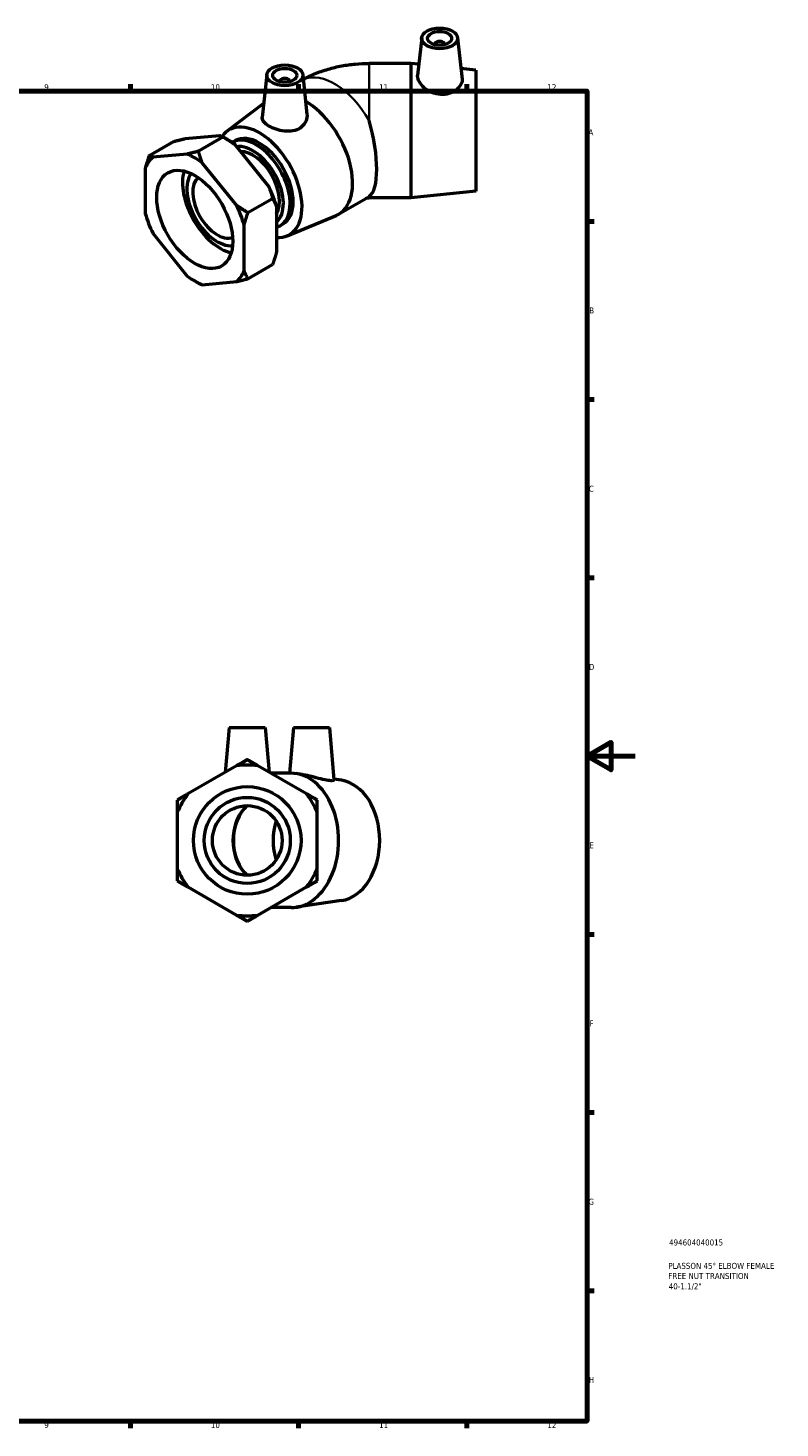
# Model space of a CAD drawing. Header units: millimetres. Extents: x 0 to 901, y 0 to 769.
# Tile 5 of 5: x 588 to 901, y 17 to 600. Entities that reach past the tile are written whole.
import ezdxf

# ---------------------------------------------------------------- set-up
doc = ezdxf.new("R2010")
doc.units = ezdxf.units.MM
for name, color, linetype, lineweight in [('Border (ISO)', 7, 'Continuous', 70), ('Title (ISO)', 7, 'Continuous', 50), ('Visible (ISO)', 7, 'Continuous', 50), ('Visible Narrow (ISO)', 7, 'Continuous', 35)]:
    doc.layers.add(name, color=color, linetype=linetype, lineweight=lineweight)
doc.styles.add('Note Text (ISO)', font='tahoma.ttf')

# ---------------------------------------------------------------- blocks, each defined once
blk = doc.blocks.new('Borders Default Border')
at = {"layer": 'Border (ISO)'}
for p, q in [((630.75, 574), (630.75, 576.9)), ((700.83, 574), (700.83, 576.9)), ((770.92, 574), (770.92, 576.9)), ((821, 519.75), (823.9, 519.75)), ((821, 445.5), (823.9, 445.5)), ((821, 371.25), (823.9, 371.25)), ((821, 222.75), (823.9, 222.75)), ((821, 148.5), (823.9, 148.5)), ((821, 74.25), (823.9, 74.25)), ((630.75, 20), (630.75, 17.1)), ((700.83, 20), (700.83, 17.1)), ((770.92, 20), (770.92, 17.1))]:
    blk.add_line(p, q, dxfattribs=at)
at = {"layer": 'Border (ISO)', "flags": 128}
for points in [[(20, 20), (20, 574), (821, 574), (821, 20), (20, 20)], [(841, 297), (821, 297), (831, 302.77), (831, 291.23), (821, 297)]]:
    blk.add_lwpolyline(points, dxfattribs=at)
at = {"layer": 'Border (ISO)', "color": 232, "true_color": 0xca0064, "char_height": 2.5, "attachment_point": 7, "style": 'Note Text (ISO)'}
for s, insert in [('9', (594.88, 574.35)), ('10', (664.29, 574.35)), ('11', (734.37, 574.4)), ('12', (804.46, 574.4)), ('A', (821.59, 555.62)), ('B', (821.89, 481.38)), ('C', (821.73, 407.08)), ('D', (821.73, 332.88)), ('E', (821.94, 258.63)), ('F', (822, 184.38)), ('G', (821.61, 110.08)), ('H', (821.74, 35.88)), ('9', (594.88, 17.05)), ('10', (664.29, 17.05)), ('11', (734.37, 17.1)), ('12', (804.46, 17.1))]:
    blk.add_mtext(s, dxfattribs=dict(at, insert=insert))
blk = doc.blocks.new('Title Blocks ISO')
at = {"layer": 'Title (ISO)', "color": 232, "true_color": 0xca0064, "style": 'Note Text (ISO)'}
for tag, p in [('PART_NUMBER_001', (34.16, 73.14)), ('DESCRIPTION_001', (33.84, 63.4)), ('DESCRIPTION_002', (33.84, 59.18)), ('DESCRIPTION_003', (34.02, 54.9))]:
    blk.add_attdef(tag, p, '', height=2.5, dxfattribs=at)

msp = doc.modelspace()

# ---------------------------------------------------------------- linework, layer by layer
at = {"layer": 'Visible (ISO)'}
for p, q in [((752.099, 596.26), (750.414, 580.544)), ((767.07, 596.26), (768.923, 578.981)), ((757.584, 593.541), (757.584, 593.355)), ((761.584, 593.541), (761.584, 593.355)), ((747.611, 585.569), (730.171, 585.569)), ((747.611, 585.569), (747.611, 529.569)), ((750.916, 585.227), (747.611, 585.569)), ((774.611, 582.769), (768.448, 583.408)), ((687.57, 580.868), (685.661, 563.066)), ((693.056, 578.149), (693.056, 577.963)), ((697.056, 578.149), (697.056, 577.963)), ((702.542, 580.868), (704.307, 564.404)), ((774.611, 582.769), (774.611, 532.369)), ((670.961, 557.303), (686.291, 568.939)), ((653.529, 554.218), (667.865, 555.532)), ((669.41, 554.906), (659.146, 548.995)), ((671.081, 553.936), (669.554, 554.822)), ((648.813, 553.018), (638.549, 547.107)), ((673.177, 552.657), (674.45, 553.39)), ((674.126, 551.927), (688.461, 534.102)), ((654.43, 547.795), (640.094, 546.481)), ((675.026, 526.365), (660.691, 544.19)), ((636.964, 542.015), (636.964, 522.876)), ((774.611, 532.369), (747.611, 529.569)), ((679.742, 523.386), (690.006, 529.297)), ((691.592, 526.03), (691.592, 506.892)), ((717.495, 522.788), (729.827, 529.89)), ((747.611, 529.569), (730.171, 529.569)), ((696.044, 513.745), (716.427, 522.261)), ((640.094, 514.805), (654.43, 496.98)), ((678.157, 499.155), (678.157, 518.294)), ((693.138, 517.994), (694.411, 518.727)), ((679.742, 495.889), (690.006, 501.799)), ((657.474, 494.971), (659.001, 494.085)), ((660.691, 493.375), (675.026, 494.689)), ((671.932, 308.862), (670.301, 290.224)), ((671.932, 308.862), (686.932, 308.862)), ((686.932, 308.862), (688.562, 290.224)), ((698.66, 308.862), (696.998, 289.862)), ((698.66, 308.862), (713.66, 308.862)), ((713.66, 308.862), (715.567, 287.067)), ((675.005, 292.939), (654.731, 281.235)), ((704.132, 281.235), (683.859, 292.939)), ((697.694, 289.862), (689.19, 289.862)), ((702.005, 289.378), (699.747, 289.711)), ((718.634, 286.926), (715.54, 287.382)), ((650.304, 273.567), (650.304, 250.157)), ((708.559, 250.157), (708.559, 273.567)), ((654.731, 242.489), (675.005, 230.784)), ((683.859, 230.784), (704.132, 242.489)), ((697.694, 233.862), (689.19, 233.862)), ((718.634, 236.798), (699.747, 234.013))]:
    msp.add_line(p, q, dxfattribs=at)
for radius in [22.422, 17.938, 14.5]:
    msp.add_circle((679.432, 261.862), radius, dxfattribs=at)
for radius, start, end in [(31.391, 81.892609, 98.107391), (31.391, 141.892609, 158.107391), (31.391, 21.892609, 38.107391), (31.391, 201.892609, 218.107391), (31.392, 321.892609, 338.107391), (31.392, 261.892609, 278.107391)]:
    msp.add_arc((679.432, 261.862), radius, start, end, dxfattribs=at)
for centre, major_axis, ratio in [((759.584, 595.994), (7.5, 0), 0.5758617), ((759.584, 595.994), (5, 0), 0.5758617), ((695.056, 580.602), (7.5, 0), 0.5758617), ((695.056, 580.602), (5, 0), 0.5758617), ((657.56, 520.585), (11.19, -19.431), 0.5780931)]:
    msp.add_ellipse(centre, major_axis=major_axis, ratio=ratio, dxfattribs=at)
for centre, major_axis, ratio, start_param, end_param in [((759.584, 593.541), (-2, 0), 0.5758617, 2.9729035, 6.4518745), ((695.056, 578.149), (-2, 0), 0.5758617, 2.9729035, 6.4518745), ((703.522, 547.053), (13.973, -24.264), 0.5780931, 6.2096478, 8.6310443), ((684.43, 536.058), (-12.576, 21.838), 0.5780931, 2.7717105, 6.5544545), ((721.784, 557.569), (7.459, -27.899), 0.3183383, 0.1097504, 1.63472), ((683.158, 535.326), (9.981, -17.332), 0.5780931, 6.1387097, 9.4288705), ((684.43, 536.058), (-9.981, 17.332), 0.5780931, 3.1415927, 6.2831853), ((670.995, 528.322), (-15.665, 27.203), 0.5780931, 5.3582202, 5.4958534), ((681.743, 534.511), (-8.983, 15.599), 0.5780931, 3.2428837, 6.0604637), ((681.743, 534.511), (-7.833, 13.602), 0.5780931, 3.4497021, 5.9810768), ((657.56, 520.585), (-15.665, 27.203), 0.5780931, 0.1222324, 0.4052338), ((657.56, 520.585), (15.665, -27.203), 0.5780931, 2.2166275, 2.4996289), ((668.308, 526.774), (-11.19, 19.431), 0.5780931, 0.4988509, 2.6427418), ((666.965, 526.001), (8.952, -15.545), 0.5780931, 3.3989489, 6.0258291), ((666.965, 526.001), (7.236, -12.565), 0.5780931, 3.2518405, 6.1729375), ((670.995, 528.322), (-15.665, 27.203), 0.5780931, 4.3110226, 4.594024), ((657.56, 520.585), (15.665, -27.203), 0.5780931, 1.16943, 1.4524313), ((657.56, 520.585), (-15.665, 27.203), 0.5780931, 1.16943, 1.4524313), ((657.56, 520.585), (-15.665, 27.203), 0.5780931, 2.2166275, 2.4996289), ((657.56, 520.585), (15.665, -27.203), 0.5780931, 0.1222324, 0.4052338), ((697.694, 261.862), (0, -28), 0.7071068, 0, 3.1415927), ((716.786, 261.862), (0, -25.2), 0.7071068, 0.1038905, 3.0377022), ((685.673, 261.862), (0, 17), 0.7071068, 0.5492067, 2.5923859), ((704.341, 261.862), (0, -20), 0.7071068, 4.2927619, 5.132016)]:
    msp.add_ellipse(centre, major_axis=major_axis, ratio=ratio, start_param=start_param, end_param=end_param, dxfattribs=at)
for points, knots in [([(702.752, 578.908), (704.314, 579.764), (705.886, 580.513), (709.333, 581.955), (711.212, 582.613), (714.98, 583.719), (716.87, 584.167), (720.659, 584.876), (722.559, 585.137), (726.362, 585.483), (728.267, 585.569), (730.171, 585.569)], [4.73701707, 4.73701707, 4.73701707, 4.73701707, 4.86946861, 4.86946861, 5.02654825, 5.02654825, 5.18362788, 5.18362788, 5.34070751, 5.34070751, 5.49778714, 5.49778714, 5.49778714, 5.49778714]), ([(768.922, 578.98), (768.934, 578.871), (768.94, 578.762), (768.94, 577.987), (768.718, 577.227), (767.816, 575.738), (767.135, 575.013), (765.562, 573.844), (764.564, 573.318), (762.357, 572.654), (761.148, 572.52), (758.774, 572.658), (757.473, 572.972), (755.096, 573.997), (754.019, 574.703), (752.338, 576.164), (751.612, 577.015), (750.641, 578.698), (750.397, 579.527), (750.397, 580.332), (750.403, 580.439), (750.414, 580.544)], [1.323127, 1.323127, 1.323127, 1.323127, 1.3802298, 1.3802298, 1.7268031, 1.7268031, 2.0733763, 2.0733763, 2.416918, 2.416918, 2.7604596, 2.7604596, 3.1327612, 3.1327612, 3.5050628, 3.5050628, 3.8682146, 3.8682146, 4.2313665, 4.2313665, 4.2875469, 4.2875469, 4.2875469, 4.2875469]), ([(701.413, 558.61), (700.579, 558.072), (699.531, 557.668), (697.26, 557.264), (696.036, 557.26), (693.751, 557.508), (692.532, 557.781), (690.285, 558.518), (689.257, 558.98), (687.623, 559.921), (686.909, 560.462), (685.939, 561.578), (685.683, 562.155), (685.645, 562.825), (685.649, 562.944), (685.662, 563.066)], [0, 0, 0, 0, 0.3435416, 0.3435416, 0.6870833, 0.6870833, 1.0336565, 1.0336565, 1.3802298, 1.3802298, 1.7268031, 1.7268031, 2.0733763, 2.0733763, 2.1465753, 2.1465753, 2.1465753, 2.1465753]), ([(704.306, 564.404), (704.328, 564.2), (704.339, 563.996), (704.339, 562.853), (704.094, 561.832), (703.085, 559.999), (702.318, 559.192), (701.413, 558.61)], [4.87827112, 4.87827112, 4.87827112, 4.87827112, 4.95767009, 4.95767009, 5.3299717, 5.3299717, 5.70227331, 5.70227331, 5.70227331, 5.70227331]), ([(729.129, 529.488), (729.182, 529.497), (729.243, 529.506), (729.408, 529.528), (729.52, 529.54), (729.746, 529.557), (729.858, 529.563), (730.038, 529.568), (730.105, 529.569), (730.171, 529.569)], [-1.07338824, -1.07338824, -1.07338824, -1.07338824, -1.01175717, -1.01175717, -0.91793308, -0.91793308, -0.83371324, -0.83371324, -0.78539816, -0.78539816, -0.78539816, -0.78539816]), ([(715.567, 287.067), (715.577, 286.944), (715.387, 286.826), (714.557, 286.723), (713.894, 286.751), (712.277, 286.982), (711.203, 287.212), (708.851, 287.797), (707.572, 288.146), (705.196, 288.749), (703.936, 289.047), (702.508, 289.3), (702.254, 289.341), (702.005, 289.377)], [2.0891409, 2.0891409, 2.0891409, 2.0891409, 2.416918, 2.416918, 2.7604596, 2.7604596, 3.1327612, 3.1327612, 3.5050628, 3.5050628, 3.8682146, 3.8682146, 3.9486381, 3.9486381, 3.9486381, 3.9486381])]:
    msp.add_open_spline(points, degree=3, knots=knots, dxfattribs=at)
for points, weights in [([(648.813, 553.018), (651.367, 553.705), (653.529, 554.218)], [1, 1.00310458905, 1]), ([(667.865, 555.532), (668.725, 555.296), (669.41, 554.906)], [1, 1.00310458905, 1]), ([(669.41, 554.906), (671.964, 553.431), (674.126, 551.927)], [1, 1.00310458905, 1]), ([(659.146, 548.995), (656.592, 548.309), (654.43, 547.795)], [1, 1.00310458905, 1]), ([(660.691, 544.19), (659.83, 546.444), (659.146, 548.995)], [1, 1.00310458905, 1]), ([(638.549, 547.107), (637.615, 544.407), (636.964, 542.015)], [1, 1.00310458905, 1]), ([(640.094, 546.481), (639.234, 546.717), (638.549, 547.107)], [1, 1.00310458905, 1]), ([(688.461, 534.102), (689.322, 531.848), (690.006, 529.297)], [1, 1.00310458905, 1]), ([(679.742, 523.386), (677.188, 524.861), (675.026, 526.365)], [1, 1.00310458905, 1]), ([(690.006, 529.297), (690.941, 527.673), (691.592, 526.03)], [1, 1.00310458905, 1]), ([(678.157, 518.294), (678.807, 520.686), (679.742, 523.386)], [1, 1.00310458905, 1]), ([(691.592, 506.892), (690.941, 504.5), (690.006, 501.799)], [1, 1.00310458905, 1]), ([(675.026, 494.689), (677.188, 495.202), (679.742, 495.889)], [1, 1.00310458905, 1]), ([(679.742, 495.889), (678.807, 497.512), (678.157, 499.155)], [1, 1.00310458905, 1]), ([(659.001, 494.085), (659.073, 494.043), (659.146, 494.001)], [1.00017066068, 1.00008781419, 1]), ([(659.146, 494.001), (659.83, 493.611), (660.691, 493.375)], [1, 1.00310458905, 1]), ([(679.432, 295.495), (677.142, 294.173), (675.005, 292.939)], [1, 1.00310458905, 1]), ([(683.859, 292.939), (681.722, 294.173), (679.432, 295.495)], [1, 1.00310458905, 1]), ([(654.731, 281.235), (652.594, 280.001), (650.304, 278.679)], [1, 1.00310458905, 1]), ([(708.559, 278.679), (706.27, 280.001), (704.132, 281.235)], [1, 1.00310458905, 1]), ([(650.304, 278.679), (650.304, 276.034), (650.304, 273.567)], [1, 1.00310458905, 1]), ([(708.559, 273.567), (708.559, 276.034), (708.559, 278.679)], [1, 1.00310458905, 1]), ([(650.304, 250.157), (650.304, 247.689), (650.304, 245.045)], [1, 1.00310458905, 1]), ([(650.304, 245.045), (652.594, 243.723), (654.731, 242.489)], [1, 1.00310458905, 1]), ([(704.132, 242.489), (706.27, 243.723), (708.559, 245.045)], [1, 1.00310458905, 1]), ([(708.559, 245.045), (708.559, 247.689), (708.559, 250.157)], [1, 1.00310458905, 1]), ([(675.005, 230.784), (677.142, 229.55), (679.432, 228.228)], [1, 1.00310458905, 1]), ([(679.432, 228.228), (681.722, 229.55), (683.859, 230.784)], [1, 1.00310458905, 1])]:
    msp.add_rational_spline(points, weights, degree=2, dxfattribs=at)
at = {"layer": 'Visible Narrow (ISO)'}
for p, q in [((730.171, 585.569), (730.171, 561.721)), ((730.171, 530.098), (730.171, 529.569))]:
    msp.add_line(p, q, dxfattribs=at)
for centre, major_axis, ratio, start_param, end_param in [((715.854, 554.154), (-13.973, 24.264), 0.5780931, 4.6914093, 6.2225766), ((715.854, 554.154), (13.973, -24.264), 0.5780931, 0, 0.0248471), ((685.362, 261.862), (0, 28), 0.7071068, 5.8531706, 5.9380067), ((685.362, 261.862), (0, -17), 0.7071068, 3.7933814, 5.6313965), ((685.362, 261.862), (0, -28), 0.7071068, 0.3451786, 0.4300147)]:
    msp.add_ellipse(centre, major_axis=major_axis, ratio=ratio, start_param=start_param, end_param=end_param, dxfattribs=at)

# ---------------------------------------------------------------- block references
msp.add_blockref('Borders Default Border', (0, 0))
msp.add_blockref('Title Blocks ISO', (821, 20)).add_auto_attribs({'PART_NUMBER_001': '494604040015', 'DESCRIPTION_001': 'PLASSON 45° ELBOW FEMALE', 'DESCRIPTION_002': 'FREE NUT TRANSITION', 'DESCRIPTION_003': '40-1.1/2"'})

doc.saveas('drawing.dxf')
